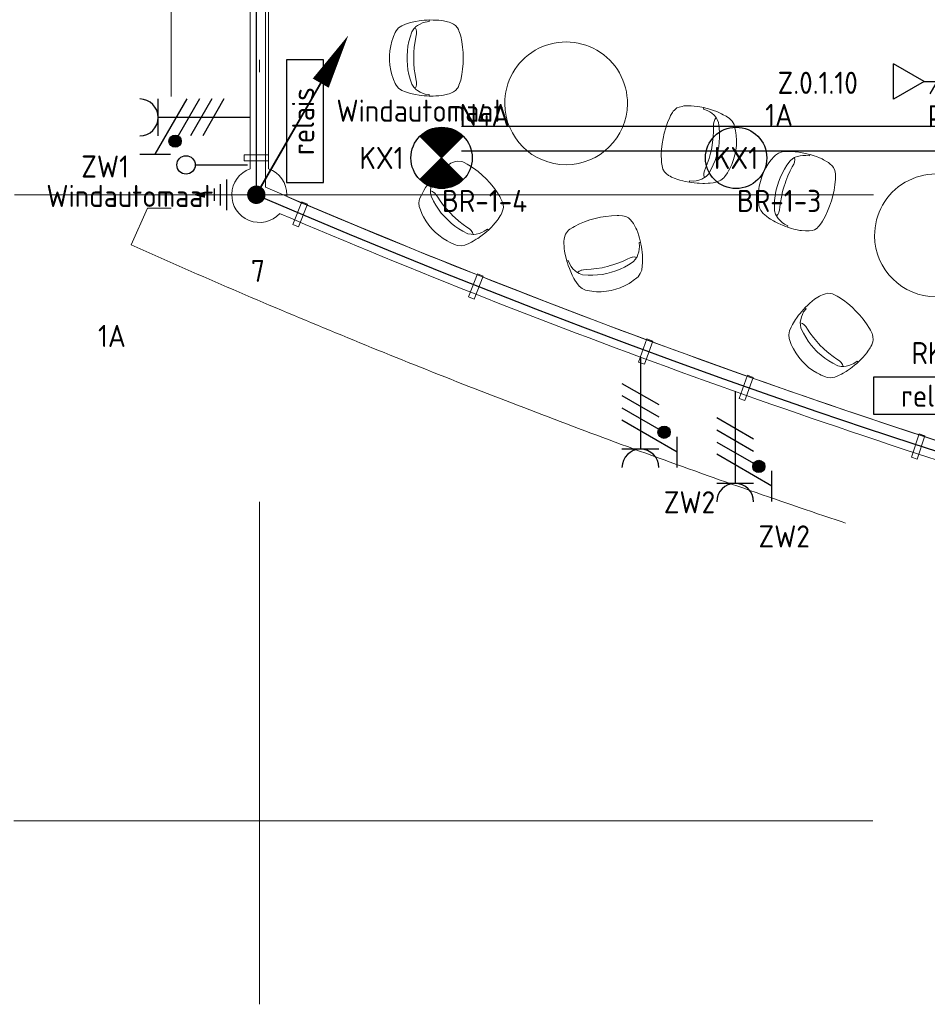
# Model space of a CAD drawing. Header units: millimetres. Extents: x -39149 to 267781, y -2340 to 58540.
# Tile 14 of 244: x -1942 to 5454, y -1495 to 6526. Entities that reach past the tile are written whole.
import ezdxf
from ezdxf.enums import TextEntityAlignment as Align

# ---------------------------------------------------------------- set-up
doc = ezdxf.new("R2010")
doc.units = ezdxf.units.MM
doc.header["$LTSCALE"] = 100
doc.header["$MEASUREMENT"] = 0
for name, pattern in [('B0605', [141, 70, -35, 1, -35]), ('B0703', [93.740001, 62.5, -31.240001]), ('E_GOOT2', [2000, 1000, 1000])]:
    doc.linetypes.add(name, pattern=pattern)
for name, color, linetype in [('00  Bestaand', 7, 'Continuous'), ('00  Bestaande kolommen', 7, 'Continuous'), ('000025--', 2, 'Continuous'), ('45 Plafond', 7, 'Continuous'), ('73 Keuken', 7, 'Continuous'), ('82 Interieur', 7, 'Continuous'), ('A Stramien', 7, 'Continuous'), ('EL6122--_L', 4, 'Continuous'), ('EL6131--_KG', 3, 'Continuous'), ('EL6222--_KRACHT_230', 3, 'Continuous'), ('EL6223--', 3, 'Continuous'), ('EL6311--_LICHT_BINNEN', 3, 'Continuous'), ('EL6441--_DATACOM', 3, 'Continuous'), ('handhaven - AL$1A---_ALGEMEEN', 8, 'Continuous')]:
    doc.layers.add(name, color=color, linetype=linetype)
doc.styles.add('BURO-018', font='isocp.shx', dxfattribs={"height": 180})
doc.styles.add('GENERATED_STYLE_3', font='swiss.ttf', dxfattribs={"width": 0.96})
doc.styles.add('ISO25', font='ISO', dxfattribs={"height": 225})
doc.styles.add('STABICAD-018', font='ISOCP.SHX', dxfattribs={"height": 1.8})

# ---------------------------------------------------------------- blocks, each defined once
blk = doc.blocks.new('Slab_152_7', base_point=(61.5, 11625))
at = {"layer": '45 Plafond', "color": 8, "linetype": 'Continuous', "lineweight": 0}
blk.add_lwpolyline([(61.5, 11625), (7161.5, 11625), (7161.5, 7850), (18261.5, 7850), (18261.5, 10250), (18050.2, 10250), (18050.2, 11625), (35849.9, 11625), (35849.9, 11400), (36099.9, 11400), (36099.9, 12175), (39053.2, 12175), (39053.2, 11445), (43211.5, 11445), (43211.5, 10132), (43211.5, 5466.1), (41411.5, 5466.1), (41411.5, 10199.6), (34211.5, 10199.6), (34211.5, 612.1, -0.138201), (61.5, 5162.9)], format="xyb", close=True, dxfattribs=at)
blk = doc.blocks.new('Slab_199_7', base_point=(5024.7, 4764.5))
at = {"layer": '82 Interieur', "color": 8, "linetype": 'Continuous', "lineweight": 0}
blk.add_lwpolyline([(5024.7, 4764.5, -1.01), (6024.7, 4764.5, -0.99)], format="xyb", close=True, dxfattribs=at)
blk = doc.blocks.new('Slab_200_7', base_point=(2010.9, 5840.2))
at = {"layer": '82 Interieur', "color": 8, "linetype": 'Continuous', "lineweight": 0}
blk.add_lwpolyline([(2010.9, 5840.2, -1.01), (3010.9, 5840.2, -0.99)], format="xyb", close=True, dxfattribs=at)
blk = doc.blocks.new('Wall_50_7', base_point=(11.5, 5100))
at = {"layer": '00  Bestaand', "color": 8, "linetype": 'Continuous', "lineweight": 0}
for radius, start, end in [(63561, 246.873745, 253.384732), (63711, 246.87352, 253.389339)]:
    blk.add_arc((25200.1, 63538.7), radius, start, end, dxfattribs=at)
blk = doc.blocks.new('Wall_51_7', base_point=(11.5, 5100))
at = {"layer": '00  Bestaand', "color": 8, "linetype": 'Continuous', "lineweight": 0}
for p, q in [((-63.5, 11487.9), (-63.5, 5312.1)), ((86.5, 5312.1), (86.5, 11487.9))]:
    blk.add_line(p, q, dxfattribs=at)
blk = doc.blocks.new('Wall_300_7', base_point=(3988.6, 3629.7))
at = {"layer": '00  Bestaand', "color": 8, "linetype": 'Continuous', "lineweight": 0}
for p, q in [((3988.6, 3629.7), (3920.8, 3441.6)), ((3967.8, 3424.6), (4035.6, 3612.8)), ((4035.6, 3612.8), (3988.6, 3629.7)), ((3920.8, 3441.6), (3967.8, 3424.6))]:
    blk.add_line(p, q, dxfattribs=at)
blk = doc.blocks.new('Wall_302_7', base_point=(5387.7, 3151.8))
at = {"layer": '00  Bestaand', "color": 8, "linetype": 'Continuous', "lineweight": 0}
for p, q in [((5387.7, 3151.8), (5325.2, 2961.8)), ((5372.6, 2946.2), (5435.2, 3136.2)), ((5435.2, 3136.2), (5387.7, 3151.8)), ((5325.2, 2961.8), (5372.6, 2946.2))]:
    blk.add_line(p, q, dxfattribs=at)
blk = doc.blocks.new('Wall_303_7', base_point=(3170, 3925.7))
at = {"layer": '00  Bestaand', "color": 8, "linetype": 'Continuous', "lineweight": 0}
for p, q in [((3170, 3925.7), (3102.2, 3737.6)), ((3149.2, 3720.6), (3217, 3908.7)), ((3217, 3908.7), (3170, 3925.7)), ((3102.2, 3737.6), (3149.2, 3720.6))]:
    blk.add_line(p, q, dxfattribs=at)
blk = doc.blocks.new('Wall_304_7', base_point=(1789, 4455.1))
at = {"layer": '00  Bestaand', "color": 8, "linetype": 'Continuous', "lineweight": 0}
for p, q in [((1789, 4455.1), (1715.8, 4269)), ((1762.3, 4250.7), (1835.5, 4436.8)), ((1835.5, 4436.8), (1789, 4455.1)), ((1715.8, 4269), (1762.3, 4250.7))]:
    blk.add_line(p, q, dxfattribs=at)
blk = doc.blocks.new('Wall_305_7', base_point=(356.5, 5043.2))
at = {"layer": '00  Bestaand', "color": 8, "linetype": 'Continuous', "lineweight": 0}
for p, q in [((356.5, 5043.2), (283.2, 4857.2)), ((329.7, 4838.8), (403.1, 5024.9)), ((403.1, 5024.9), (356.5, 5043.2)), ((283.2, 4857.2), (329.7, 4838.8))]:
    blk.add_line(p, q, dxfattribs=at)
blk = doc.blocks.new('Wall_373_7', base_point=(86.5, 5375.9))
at = {"layer": '00  Bestaand', "color": 8, "linetype": 'Continuous', "lineweight": 0}
for p, q in [((86.5, 5425.9), (-113.5, 5425.9)), ((-113.5, 5425.9), (-113.5, 5375.9)), ((-113.5, 5375.9), (86.5, 5375.9)), ((86.5, 5375.9), (86.5, 5425.9))]:
    blk.add_line(p, q, dxfattribs=at)
blk = doc.blocks.new('Designstoel 12 14')
at = {"layer": '82 Interieur', "color": 8, "linetype": 'Continuous', "lineweight": 0}
for p, q in [((135.4, 567.5), (102.2, 553.1)), ((151.7, 573.3), (135.4, 567.5)), ((173.3, 580.4), (151.7, 573.3)), ((209.5, 589.7), (173.3, 580.4)), ((252.3, 596.9), (209.5, 589.7)), ((290.3, 599.8), (252.3, 596.9)), ((310, 600), (290.3, 599.8)), ((329.7, 599.8), (310, 600)), ((367.7, 596.9), (329.7, 599.8)), ((410.5, 589.7), (367.7, 596.9)), ((446.7, 580.4), (410.5, 589.7)), ((468.3, 573.3), (446.7, 580.4)), ((484.6, 567.5), (468.3, 573.3)), ((517.8, 553.1), (484.6, 567.5)), ((46.7, 500.9), (34.1, 468.9)), ((65, 526.8), (46.7, 500.9)), ((88.6, 546.4), (65, 526.8)), ((102.2, 553.1), (88.6, 546.4)), ((531.4, 546.4), (517.8, 553.1)), ((555, 526.8), (531.4, 546.4)), ((573.3, 500.9), (555, 526.8)), ((585.9, 468.9), (573.3, 500.9)), ((15.1, 401.2), (12, 387.6)), ((21.8, 429.8), (15.1, 401.2)), ((26.4, 444.8), (21.8, 429.8)), ((34.1, 468.9), (26.4, 444.8)), ((61.2, 391.3), (73.4, 402.5)), ((73.4, 402.5), (96.1, 418.2)), ((96.1, 418.2), (139.1, 432.7)), ((139.1, 432.7), (176.2, 442.6)), ((176.2, 442.6), (213.9, 450)), ((213.9, 450), (252.2, 455)), ((265, 402.1), (220.2, 398.6)), ((252.2, 455), (290.7, 457.5)), ((285.6, 402.6), (265, 402.1)), ((310, 403.3), (285.6, 402.6)), ((290.7, 457.5), (310, 457.5)), ((310, 457.5), (329.3, 457.5)), ((334.4, 402.6), (310, 403.3)), ((329.3, 457.5), (367.8, 455)), ((355, 402.1), (334.4, 402.6)), ((399.8, 398.6), (355, 402.1)), ((367.8, 455), (406.1, 450)), ((406.1, 450), (443.8, 442.6)), ((443.8, 442.6), (480.9, 432.7)), ((480.9, 432.7), (523.9, 418.2)), ((523.9, 418.2), (546.6, 402.5)), ((546.6, 402.5), (558.8, 391.3)), ((593.6, 444.8), (585.9, 468.9)), ((598.2, 429.8), (593.6, 444.8)), ((604.9, 401.2), (598.2, 429.8)), ((608, 387.6), (604.9, 401.2)), ((5.1, 342.6), (2.8, 317)), ((7.4, 358.4), (5.1, 342.6)), ((12, 387.6), (7.4, 358.4)), ((16.9, 310), (23.7, 331)), ((23.7, 331), (33.2, 351.6)), ((33.2, 351.6), (45.3, 371.6)), ((45.3, 371.6), (57.1, 387.5)), ((57.1, 387.5), (61.2, 391.3)), ((77.2, 383.4), (61.2, 391.3)), ((94.5, 381), (77.2, 383.4)), ((95.6, 380.9), (94.5, 381)), ((114, 381.4), (95.6, 380.9)), ((139.4, 386), (114, 381.4)), ((175.2, 392.7), (139.4, 386)), ((220.2, 398.6), (175.2, 392.7)), ((444.8, 392.7), (399.8, 398.6)), ((480.6, 386), (444.8, 392.7)), ((506, 381.4), (480.6, 386)), ((524.4, 380.9), (506, 381.4)), ((525.5, 381), (524.4, 380.9)), ((542.8, 383.4), (525.5, 381)), ((558.8, 391.3), (542.8, 383.4)), ((562.9, 387.5), (558.8, 391.3)), ((574.7, 371.6), (562.9, 387.5)), ((586.8, 351.6), (574.7, 371.6)), ((596.3, 331), (586.8, 351.6)), ((603.1, 310), (596.3, 331)), ((612.6, 358.4), (608, 387.6)), ((614.9, 342.6), (612.6, 358.4)), ((617.2, 317), (614.9, 342.6)), ((1, 294.1), (0, 278.1)), ((0, 278.1), (0.2, 243.8)), ((12, 278.1), (0, 278.1)), ((0.2, 243.8), (1.1, 224)), ((2.8, 317), (1, 294.1)), ((12, 278.1), (16.9, 310)), ((608, 278.1), (603.1, 310)), ((608, 278.1), (620, 278.1)), ((619, 294.1), (617.2, 317)), ((618.9, 224), (619.8, 243.8)), ((620, 278.1), (619, 294.1)), ((619.8, 243.8), (620, 278.1)), ((1.1, 224), (2.7, 197.2)), ((2.7, 197.2), (5.4, 173.9)), ((5.4, 173.9), (7.5, 159.8)), ((612.5, 159.8), (614.6, 173.9)), ((614.6, 173.9), (617.3, 197.2)), ((617.3, 197.2), (618.9, 224)), ((7.5, 159.8), (14.5, 128.1)), ((14.5, 128.1), (18.2, 115.5)), ((18.2, 115.5), (23.7, 101.7)), ((23.7, 101.7), (35.1, 78.8)), ((584.9, 78.8), (596.3, 101.7)), ((596.3, 101.7), (601.8, 115.5)), ((601.8, 115.5), (605.5, 128.1)), ((605.5, 128.1), (612.5, 159.8)), ((35.1, 78.8), (44.5, 62.8)), ((44.5, 62.8), (65, 46.3)), ((65, 46.3), (76.6, 39.3)), ((76.6, 39.3), (88.6, 34.3)), ((88.6, 34.3), (115.9, 24.9)), ((115.9, 24.9), (130.9, 20.4)), ((130.9, 20.4), (175.4, 11.4)), ((175.4, 11.4), (220.4, 5)), ((220.4, 5), (265.7, 1.2)), ((265.7, 1.2), (310, 0)), ((310, 0), (354.3, 1.2)), ((354.3, 1.2), (399.6, 5)), ((399.6, 5), (444.6, 11.4)), ((444.6, 11.4), (489.1, 20.4)), ((489.1, 20.4), (504.1, 24.9)), ((504.1, 24.9), (531.4, 34.3)), ((531.4, 34.3), (543.4, 39.3)), ((543.4, 39.3), (555, 46.3)), ((555, 46.3), (575.5, 62.8)), ((575.5, 62.8), (584.9, 78.8))]:
    blk.add_line(p, q, dxfattribs=at)
blk = doc.blocks.new('Designstoel 12 14_2')
at = {"layer": '82 Interieur', "color": 8, "linetype": 'Continuous', "lineweight": 0}
for p, q in [((135.4, 567.5), (102.2, 553.1)), ((151.7, 573.3), (135.4, 567.5)), ((173.3, 580.4), (151.7, 573.3)), ((209.5, 589.7), (173.3, 580.4)), ((252.3, 596.9), (209.5, 589.7)), ((290.3, 599.8), (252.3, 596.9)), ((310, 600), (290.3, 599.8)), ((329.7, 599.8), (310, 600)), ((367.7, 596.9), (329.7, 599.8)), ((410.5, 589.7), (367.7, 596.9)), ((446.7, 580.4), (410.5, 589.7)), ((468.3, 573.3), (446.7, 580.4)), ((484.6, 567.5), (468.3, 573.3)), ((517.8, 553.1), (484.6, 567.5)), ((46.7, 500.9), (34.1, 468.9)), ((65, 526.8), (46.7, 500.9)), ((88.6, 546.4), (65, 526.8)), ((102.2, 553.1), (88.6, 546.4)), ((531.4, 546.4), (517.8, 553.1)), ((555, 526.8), (531.4, 546.4)), ((573.3, 500.9), (555, 526.8)), ((585.9, 468.9), (573.3, 500.9)), ((15.1, 401.2), (12, 387.6)), ((21.8, 429.8), (15.1, 401.2)), ((26.4, 444.8), (21.8, 429.8)), ((34.1, 468.9), (26.4, 444.8)), ((61.2, 391.3), (73.4, 402.5)), ((73.4, 402.5), (96.1, 418.2)), ((96.1, 418.2), (139.1, 432.7)), ((139.1, 432.7), (176.2, 442.6)), ((176.2, 442.6), (213.9, 450)), ((213.9, 450), (252.2, 455)), ((265, 402.1), (220.2, 398.6)), ((252.2, 455), (290.7, 457.5)), ((285.6, 402.6), (265, 402.1)), ((310, 403.3), (285.6, 402.6)), ((290.7, 457.5), (310, 457.5)), ((310, 457.5), (329.3, 457.5)), ((334.4, 402.6), (310, 403.3)), ((329.3, 457.5), (367.8, 455)), ((355, 402.1), (334.4, 402.6)), ((399.8, 398.6), (355, 402.1)), ((367.8, 455), (406.1, 450)), ((406.1, 450), (443.8, 442.6)), ((443.8, 442.6), (480.9, 432.7)), ((480.9, 432.7), (523.9, 418.2)), ((523.9, 418.2), (546.6, 402.5)), ((546.6, 402.5), (558.8, 391.3)), ((593.6, 444.8), (585.9, 468.9)), ((598.2, 429.8), (593.6, 444.8)), ((604.9, 401.2), (598.2, 429.8)), ((608, 387.6), (604.9, 401.2)), ((5.1, 342.6), (2.8, 317)), ((7.4, 358.4), (5.1, 342.6)), ((12, 387.6), (7.4, 358.4)), ((16.9, 310), (23.7, 331)), ((23.7, 331), (33.2, 351.6)), ((33.2, 351.6), (45.3, 371.6)), ((45.3, 371.6), (57.1, 387.5)), ((57.1, 387.5), (61.2, 391.3)), ((77.2, 383.4), (61.2, 391.3)), ((94.5, 381), (77.2, 383.4)), ((95.6, 380.9), (94.5, 381)), ((114, 381.4), (95.6, 380.9)), ((139.4, 386), (114, 381.4)), ((175.2, 392.7), (139.4, 386)), ((220.2, 398.6), (175.2, 392.7)), ((444.8, 392.7), (399.8, 398.6)), ((480.6, 386), (444.8, 392.7)), ((506, 381.4), (480.6, 386)), ((524.4, 380.9), (506, 381.4)), ((525.5, 381), (524.4, 380.9)), ((542.8, 383.4), (525.5, 381)), ((558.8, 391.3), (542.8, 383.4)), ((562.9, 387.5), (558.8, 391.3)), ((574.7, 371.6), (562.9, 387.5)), ((586.8, 351.6), (574.7, 371.6)), ((596.3, 331), (586.8, 351.6)), ((603.1, 310), (596.3, 331)), ((612.6, 358.4), (608, 387.6)), ((614.9, 342.6), (612.6, 358.4)), ((617.2, 317), (614.9, 342.6)), ((1, 294.1), (0, 278.1)), ((0, 278.1), (0.2, 243.8)), ((12, 278.1), (0, 278.1)), ((0.2, 243.8), (1.1, 224)), ((2.8, 317), (1, 294.1)), ((12, 278.1), (16.9, 310)), ((608, 278.1), (603.1, 310)), ((608, 278.1), (620, 278.1)), ((619, 294.1), (617.2, 317)), ((618.9, 224), (619.8, 243.8)), ((620, 278.1), (619, 294.1)), ((619.8, 243.8), (620, 278.1)), ((1.1, 224), (2.7, 197.2)), ((2.7, 197.2), (5.4, 173.9)), ((5.4, 173.9), (7.5, 159.8)), ((612.5, 159.8), (614.6, 173.9)), ((614.6, 173.9), (617.3, 197.2)), ((617.3, 197.2), (618.9, 224)), ((7.5, 159.8), (14.5, 128.1)), ((14.5, 128.1), (18.2, 115.5)), ((18.2, 115.5), (23.7, 101.7)), ((23.7, 101.7), (35.1, 78.8)), ((584.9, 78.8), (596.3, 101.7)), ((596.3, 101.7), (601.8, 115.5)), ((601.8, 115.5), (605.5, 128.1)), ((605.5, 128.1), (612.5, 159.8)), ((35.1, 78.8), (44.5, 62.8)), ((44.5, 62.8), (65, 46.3)), ((65, 46.3), (76.6, 39.3)), ((76.6, 39.3), (88.6, 34.3)), ((88.6, 34.3), (115.9, 24.9)), ((115.9, 24.9), (130.9, 20.4)), ((130.9, 20.4), (175.4, 11.4)), ((175.4, 11.4), (220.4, 5)), ((220.4, 5), (265.7, 1.2)), ((265.7, 1.2), (310, 0)), ((310, 0), (354.3, 1.2)), ((354.3, 1.2), (399.6, 5)), ((399.6, 5), (444.6, 11.4)), ((444.6, 11.4), (489.1, 20.4)), ((489.1, 20.4), (504.1, 24.9)), ((504.1, 24.9), (531.4, 34.3)), ((531.4, 34.3), (543.4, 39.3)), ((543.4, 39.3), (555, 46.3)), ((555, 46.3), (575.5, 62.8)), ((575.5, 62.8), (584.9, 78.8))]:
    blk.add_line(p, q, dxfattribs=at)
blk = doc.blocks.new('Column_20_7', base_point=(11.5, 5100))
at = {"layer": '00  Bestaande kolommen', "color": 8, "linetype": 'Continuous', "lineweight": 0}
for start, end in [(109.47122, 317.30689), (0, 70.52878), (356.24938, 0)]:
    blk.add_arc((11.5, 5100), 225, start, end, dxfattribs=at)
blk = doc.blocks.new('Standard grid marker_9')
at = {"layer": 'A Stramien', "color": 8, "linetype": 'B0605', "lineweight": 0}
blk.add_line((4000, 0), (53996.3, 0), dxfattribs=at)
at = {"layer": 'A Stramien', "color": 4, "lineweight": 0, "style": 'GENERATED_STYLE_3'}
blk.add_attdef('AC_MARKERTEXT_1', text='', height=100, dxfattribs=at).set_placement((-139.2, -80), align=Align.BOTTOM_LEFT)
blk = doc.blocks.new('Standard grid marker_10')
at = {"layer": 'A Stramien', "color": 8, "linetype": 'B0605', "lineweight": 0}
blk.add_line((4000, 0), (54000, 0), dxfattribs=at)
at = {"layer": 'A Stramien', "color": 4, "lineweight": 0, "style": 'GENERATED_STYLE_3'}
blk.add_attdef('AC_MARKERTEXT_1', text='', height=100, dxfattribs=at).set_placement((-139.2, -80), align=Align.BOTTOM_LEFT)
blk = doc.blocks.new('Standard grid marker_11')
at = {"layer": 'A Stramien', "color": 8, "linetype": 'B0605', "lineweight": 0}
for p, q in [((4000, 0), (46394.8, 0)), ((46394.8, 0), (50394.8, 0))]:
    blk.add_line(p, q, dxfattribs=at)
at = {"layer": 'A Stramien', "color": 4, "lineweight": 0, "style": 'GENERATED_STYLE_3'}
blk.add_attdef('AC_MARKERTEXT_1', text='', height=100, rotation=90, dxfattribs=at).set_placement((-20, -44.5), align=Align.BOTTOM_LEFT)
blk = doc.blocks.new('1115B3A')
at = {"layer": 'handhaven - AL$1A---_ALGEMEEN', "color": 0, "linetype": 'Continuous'}
blk.add_circle((0, 0), 2.5, dxfattribs=at)
at = {"layer": 'handhaven - AL$1A---_ALGEMEEN', "color": 0, "linetype": 'Continuous', "style": 'BURO-018'}
for tag, p in [('CIRCUIT', (0, 5)), ('PANEL', (0, 5)), ('SUBCIRCUIT', (4.5, 5)), ('LIGHTFIXTURECODE', (0, 0)), ('SWITCHCODE', (4.5, -1))]:
    blk.add_attdef(tag, text='', height=1.8, dxfattribs=at).set_placement(p, align=Align.MIDDLE)
blk = doc.blocks.new('E00018')
at = {"color": 0, "linetype": 'Continuous'}
for p, q in [((-1.768, -1.768), (1.768, 1.768)), ((1.768, -1.768), (-1.768, 1.768))]:
    blk.add_line(p, q, dxfattribs=at)
at = {"color": 0, "linetype": 'Continuous', "const_width": 2.5}
for points in [[(-0.884, 0.884, -0.198912), (0, 1.25, -0.198912), (0.884, 0.884, -1)], [(-0.884, -0.884, 0.198912), (0, -1.25, 0.198912), (0.884, -0.884, 1)]]:
    blk.add_lwpolyline(points, format="xyb", dxfattribs=at)
blk = doc.blocks.new('1115B3A-NO1')
at = {"color": 0, "linetype": 'Continuous'}
blk.add_circle((0, 0), 2.5, dxfattribs=at)
at = {"color": 0, "zscale": 100}
blk.add_blockref('E00018', (0, 0), dxfattribs=at)
at = {"color": 0, "linetype": 'Continuous', "style": 'BURO-018'}
for tag, p in [('CIRCUIT', (0, 5)), ('PANEL', (0, 5)), ('SUBCIRCUIT', (4.5, 5)), ('LIGHTFIXTURECODE', (0, 0)), ('SWITCHCODE', (4.5, -1))]:
    blk.add_attdef(tag, text='', height=1.8, dxfattribs=at).set_placement(p, align=Align.MIDDLE)
blk = doc.blocks.new('E00153')
at = {"color": 0, "linetype": 'Continuous'}
for p, q in [((-1.443, 7), (1.443, 7)), ((0, 4.5), (-1.443, 7)), ((0, 4.5), (1.443, 7)), ((0, 4.5), (0, 1)), ((-1, 4), (1, 2.845)), ((-1, 3), (1, 1.845))]:
    blk.add_line(p, q, dxfattribs=at)
at = {"color": 7, "style": 'BURO-018'}
for tag, p in [('COMMENT1', (-6, 12)), ('COMMENT2', (6, 12)), ('DATACOM1', (-6, 9)), ('DATACOM2', (6, 9))]:
    blk.add_attdef(tag, text='', height=1.8, dxfattribs=at).set_placement(p, align=Align.MIDDLE)
at = {"color": 0, "style": 'BURO-018'}
blk.add_attdef('TEXT1', text='', height=1.8, dxfattribs=at).set_placement((2.5, 6), align=Align.MIDDLE)
at = {"color": 0, "linetype": 'Continuous', "style": 'BURO-018', "flags": 1}
blk.add_attdef('ARTICLECODE', text='', height=1.8, dxfattribs=at).set_placement((0, 0), align=Align.MIDDLE)
blk = doc.blocks.new('111304')
at = {"color": 0, "linetype": 'Continuous', "style": 'BURO-018'}
for tag, p in [('PANEL', (0, 11.5)), ('CIRCUIT', (0, 8.5)), ('SUBCIRCUIT', (4.5, 8.5))]:
    blk.add_attdef(tag, text='', height=1.8, dxfattribs=at).set_placement(p, align=Align.MIDDLE)
at = {"color": 0, "linetype": 'Continuous', "style": 'BURO-018', "flags": 1}
for tag, p in [('POWERCODE', (13, 8.5)), ('ARTICLECODE', (0, 0))]:
    blk.add_attdef(tag, text='', height=1.8, dxfattribs=at).set_placement(p, align=Align.MIDDLE)
blk = doc.blocks.new('111304F')
at = {"color": 0, "linetype": 'Continuous'}
for p, q in [((-3, 9.982), (-3, 7.482)), ((-3, 8.732), (1.5, 6.134)), ((-1.5, 8.5), (1.5, 8.5)), ((0, 1), (0, 8.5)), ((1.5, 5.134), (-1.5, 6.866)), ((1.5, 4.134), (-1.5, 5.866)), ((1.5, 3.134), (-1.5, 4.866))]:
    blk.add_line(p, q, dxfattribs=at)
at = {"color": 0, "linetype": 'Continuous', "const_width": 0.5}
blk.add_lwpolyline([(-1.683, 7.116, 1), (-2.183, 7.116, 1)], format="xyb", close=True, dxfattribs=at)
at = {"color": 0, "linetype": 'Continuous'}
blk.add_circle((-1.933, 7.116), 0.5, dxfattribs=at)
blk.add_arc((0, 10), 1.5, 180, 0, dxfattribs=at)
at = {"color": 0, "linetype": 'Continuous', "style": 'STABICAD-018'}
for tag, p in [('PANEL', (0, 15.5)), ('CIRCUIT', (0, 12.5)), ('SUBCIRCUIT', (4.5, 12.5)), ('ARTICLECODE', (0, 0))]:
    blk.add_attdef(tag, text='', height=1.8, dxfattribs=at).set_placement(p, align=Align.MIDDLE)
at = {"color": 0, "linetype": 'Continuous', "style": 'STABICAD-018', "flags": 1}
blk.add_attdef('POWERCODE', text='', height=1.8, dxfattribs=at).set_placement((13, 12.5), align=Align.MIDDLE)
blk = doc.blocks.new('E00113')
at = {"color": 0, "linetype": 'Continuous'}
for p, q in [((-5, 4), (-5, 1)), ((5, 4), (-5, 4)), ((5, 1), (5, 4)), ((-5, 1), (5, 1))]:
    blk.add_line(p, q, dxfattribs=at)
at = {"color": 0, "linetype": 'Continuous', "style": 'BURO-018'}
for tag, p in [('TEXT1', (0, 6)), ('TEXT2', (0, 2.5))]:
    blk.add_attdef(tag, text='', height=1.8, dxfattribs=at).set_placement(p, align=Align.MIDDLE)
at = {"color": 0, "linetype": 'Continuous', "style": 'BURO-018', "flags": 1}
blk.add_attdef('ARTICLECODE', text='', height=1.8, dxfattribs=at).set_placement((0, 0), align=Align.MIDDLE)
blk = doc.blocks.new('E00139')
at = {"color": 0, "linetype": 'Continuous'}
blk.add_line((0, 5.25), (0, 1), dxfattribs=at)
blk.add_circle((0, 6), 0.75, dxfattribs=at)
at = {"color": 0, "linetype": 'Continuous', "style": 'STABICAD-018'}
for tag, p in [('COMMENT1', (0, 12)), ('DATACOM1', (0, 9)), ('TEXT1', (2.5, 6)), ('ARTICLECODE', (0, 0))]:
    blk.add_attdef(tag, text='', height=1.8, dxfattribs=at).set_placement(p, align=Align.MIDDLE)
blk = doc.blocks.new('P6122005')
at = {"linetype": 'Continuous'}
for p, q in [((-2.5, -4.5), (2.5, -4.5)), ((-1.75, -5.5), (1.75, -5.5)), ((-1, -6.5), (1, -6.5))]:
    blk.add_line(p, q, dxfattribs=at)
at = {"linetype": 'Continuous', "const_width": 0.15}
blk.add_lwpolyline([(0, -9), (0, 0)], dxfattribs=at)
at = {"linetype": 'Continuous'}
blk.add_lwpolyline([(0, -10, 0, 1, 0), (0, -8, 1, 1, 0)], format="xyseb", dxfattribs=at)
at = {"layer": '000025--', "linetype": 'Continuous', "style": 'ISO25'}
for tag, p in [('E_AARDCODE', (0.06, -12.5)), ('E_TEKST', (0.12, -16))]:
    blk.add_attdef(tag, text='', height=2.25, dxfattribs=at).set_placement(p, align=Align.MIDDLE)
blk = doc.blocks.new('P6122001')
at = {"linetype": 'Continuous'}
blk.add_lwpolyline([(7.5, 12.99, 0, 1.5, 0), (5.25, 9.093, 1.5, 1.5, 0)], format="xyseb", dxfattribs=at)
at = {"linetype": 'Continuous', "const_width": 0.15}
blk.add_lwpolyline([(0, 0), (6.794, 11.768)], dxfattribs=at)
at = {"const_width": 0.75}
blk.add_lwpolyline([(-0.375, 0, 1), (0.375, 0, 1)], format="xyb", close=True, dxfattribs=at)

msp = doc.modelspace()

# ---------------------------------------------------------------- linework, layer by layer
at = {"layer": '00  Bestaand', "color": 8, "linetype": 'B0703', "lineweight": 0}
for p, q in [((-706.3, 12150), (-706.3, 4989.8)), ((-900.3, 4989.8), (-1033.6, 4691.2)), ((-706.3, 4989.8), (-900.3, 4989.8))]:
    msp.add_line(p, q, dxfattribs=at)
at = {"layer": '73 Keuken', "color": 8, "linetype": 'B0703', "lineweight": 0}
msp.add_arc((25211.3, 63523.1), 64420.4, 245.958382, 293.907461, dxfattribs=at)
at = {"layer": 'EL6122--_L'}
msp.add_line((-13.5, 11700.3), (-13.5, 5100.3), dxfattribs=at)
msp.add_arc((25186.5, 63538.5), 63640.1, 246.67311, 293.32689, dxfattribs=at)
at = {"layer": 'EL6131--_KG', "linetype": 'E_GOOT2'}
for p, q in [((1657.9, 5657.8), (26415.3, 5657.8)), ((1657.9, 5457.8), (26415.3, 5457.8))]:
    msp.add_line(p, q, dxfattribs=at)

# ---------------------------------------------------------------- block references
at = {"layer": '00  Bestaand', "color": 1, "lineweight": 0}
for name in ['Wall_51_7', 'Wall_50_7']:
    msp.add_blockref(name, (11.5, 5100), dxfattribs=at)
at = {"layer": '00  Bestaand', "color": 251, "lineweight": 0}
for name, p in [('Wall_373_7', (86.5, 5375.9)), ('Wall_305_7', (356.5, 5043.2)), ('Wall_304_7', (1789, 4455.1)), ('Wall_303_7', (3170, 3925.7)), ('Wall_300_7', (3988.6, 3629.7)), ('Wall_302_7', (5387.7, 3151.8))]:
    msp.add_blockref(name, p, dxfattribs=at)
at = {"layer": '00  Bestaande kolommen', "color": 3, "lineweight": 0}
msp.add_blockref('Column_20_7', (11.5, 5100), dxfattribs=at)
at = {"layer": '45 Plafond', "color": 252, "linetype": 'Continuous', "lineweight": 0}
msp.add_blockref('Slab_152_7', (61.5, 11625), dxfattribs=at)
at = {"layer": '82 Interieur', "color": 30, "linetype": 'Continuous', "lineweight": 0, "zscale": 1000}
for p, rotation in [((1672.4, 5904.1), 90.00000000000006), ((4581, 4753.5), 72.78826824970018), ((2076.5, 5007.3), 134.4163429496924), ((5090.3, 3931.6), 134.4163429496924)]:
    msp.add_blockref('Designstoel 12 14', p, dxfattribs=dict(at, rotation=rotation))
at = {"layer": '82 Interieur', "color": 30, "linetype": 'Continuous', "lineweight": 0}
for name, p in [('Slab_200_7', (2010.9, 5840.2)), ('Slab_199_7', (5024.7, 4764.5))]:
    msp.add_blockref(name, p, dxfattribs=at)
at = {"layer": '82 Interieur', "color": 30, "linetype": 'Continuous', "lineweight": 0, "zscale": 1000}
for p, xscale, rotation in [((3242.4, 5254.6), -0.9999999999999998, 259.0188805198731), ((2447.5, 4830), -0.9999999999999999, 194.3731478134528)]:
    msp.add_blockref('Designstoel 12 14_2', p, dxfattribs=dict(at, xscale=xscale, rotation=rotation))
at = {"layer": 'A Stramien', "color": 1, "linetype": 'Continuous', "lineweight": 0, "zscale": 1000, "rotation": 270}
msp.add_blockref('Standard grid marker_11', (11.5, 48900), dxfattribs=at)
at = {"layer": 'A Stramien', "color": 1, "linetype": 'Continuous', "lineweight": 0, "zscale": 1000}
for name, p in [('Standard grid marker_9', (-5984.8, 5100.3)), ('Standard grid marker_10', (-5988.5, 0))]:
    msp.add_blockref(name, p, dxfattribs=at)
at = {"layer": 'EL6122--_L', "linetype": 'Continuous', "xscale": 100, "yscale": 100, "zscale": 100}
msp.add_blockref('P6122001', (-13.5, 5100.3), dxfattribs=at)
at = {"layer": 'EL6122--_L', "linetype": 'Continuous', "xscale": 50, "yscale": 50, "zscale": 50, "rotation": 270}
msp.add_blockref('P6122005', (-32.3, 5100.3), dxfattribs=at)
at = {"layer": 'EL6222--_KRACHT_230', "linetype": 'Continuous'}
ref = msp.add_blockref('111304', (39939.6, 3800.3), dxfattribs=dict(at, xscale=100, yscale=100, zscale=100))
ref.add_attrib('CIRCUIT', '7', dxfattribs={"layer": '0', "color": 3, "linetype": 'ByBlock', "height": 180, "style": 'BURO-018'}).set_placement((0, 4480.1), align=Align.MIDDLE)
at = {"layer": 'EL6223--', "linetype": 'Continuous'}
ref = msp.add_blockref('E00113', (633, 5700), dxfattribs=dict(at, xscale=100, yscale=100, rotation=90))
ref.add_attrib('TEXT1', 'Windautomaat', dxfattribs={"layer": '0', "color": 1, "linetype": 'ByBlock', "height": 180, "style": 'STABICAD-018'}).set_placement((1319.7, 5785.5), align=Align.MIDDLE)
ref.add_attrib('TEXT2', 'relais', dxfattribs={"layer": '0', "color": 1, "linetype": 'ByBlock', "height": 180, "rotation": 90, "style": 'STABICAD-018'}).set_placement((367.7, 5700), align=Align.MIDDLE)
ref = msp.add_blockref('111304F', (36.5, 5730.4), dxfattribs=dict(at, xscale=100, yscale=100, rotation=90))
ref.add_attrib('ARTICLECODE', 'ZW1', dxfattribs={"layer": '0', "color": 1, "linetype": 'ByBlock', "height": 180, "style": 'STABICAD-018'}).set_placement((-1245.6, 5330.4), align=Align.MIDDLE)
ref = msp.add_blockref('E00139', (13.7, 5343.7), dxfattribs=dict(at, xscale=100, yscale=100, rotation=90))
ref.add_attrib('TEXT1', 'Windautomaat', dxfattribs={"layer": '0', "color": 1, "linetype": 'ByBlock', "height": 180, "style": 'STABICAD-018'}).set_placement((-1044.2, 5091.1), align=Align.MIDDLE)
ref = msp.add_blockref('E00113', (5516.6, 3213.2), dxfattribs=dict(at, xscale=100, yscale=100))
ref.add_attrib('TEXT1', 'RK3', dxfattribs={"layer": '0', "color": 1, "linetype": 'ByBlock', "height": 180, "style": 'STABICAD-018'}).set_placement((5516.6, 3811), align=Align.MIDDLE)
ref.add_attrib('TEXT2', 'relais', dxfattribs={"layer": '0', "color": 1, "linetype": 'ByBlock', "height": 180, "style": 'STABICAD-018'}).set_placement((5516.6, 3463.2), align=Align.MIDDLE)
ref = msp.add_blockref('111304F', (3116.5, 3877.4), dxfattribs=dict(at, xscale=100, yscale=100, rotation=180))
ref.add_attrib('ARTICLECODE', 'ZW2', dxfattribs={"layer": '0', "color": 1, "linetype": 'ByBlock', "height": 180, "style": 'STABICAD-018'}).set_placement((3516.5, 2595.3), align=Align.MIDDLE)
ref = msp.add_blockref('111304F', (3888.4, 3599.1), dxfattribs=dict(at, xscale=100, yscale=100, rotation=180))
ref.add_attrib('ARTICLECODE', 'ZW2', dxfattribs={"layer": '0', "color": 1, "linetype": 'ByBlock', "height": 180, "style": 'STABICAD-018'}).set_placement((4288.4, 2317.1), align=Align.MIDDLE)
at = {"layer": 'EL6311--_LICHT_BINNEN', "linetype": 'Continuous'}
ref = msp.add_blockref('1115B3A-NO1', (1496.5, 5400.3), dxfattribs=dict(at, xscale=100, yscale=100, zscale=100))
ref.add_attrib('CIRCUIT', 'N4A', dxfattribs={"layer": '0', "color": 3, "linetype": 'ByBlock', "height": 180, "style": 'BURO-018'}).set_placement((1846.5, 5750.3), align=Align.MIDDLE)
ref.add_attrib('LIGHTFIXTURECODE', 'KX1', dxfattribs={"layer": '0', "color": 3, "linetype": 'ByBlock', "height": 180, "style": 'BURO-018'}).set_placement((1007.1, 5400.3), align=Align.MIDDLE)
ref.add_attrib('SWITCHCODE', 'BR-1-4', dxfattribs={"layer": '0', "color": 3, "linetype": 'ByBlock', "height": 180, "style": 'BURO-018'}).set_placement((1846.5, 5050.3), align=Align.MIDDLE)
ref = msp.add_blockref('1115B3A', (3896.5, 5400.3), dxfattribs=dict(at, xscale=100, yscale=100, zscale=100))
ref.add_attrib('CIRCUIT', '1A', dxfattribs={"layer": '0', "color": 3, "linetype": 'ByBlock', "height": 180, "style": 'BURO-018'}).set_placement((4246.5, 5750.3), align=Align.MIDDLE)
ref.add_attrib('LIGHTFIXTURECODE', 'KX1', dxfattribs={"layer": '0', "color": 3, "linetype": 'ByBlock', "height": 180, "style": 'BURO-018'}).set_placement((3896.5, 5400.3), align=Align.MIDDLE)
ref.add_attrib('SWITCHCODE', 'BR-1-3', dxfattribs={"layer": '0', "color": 3, "linetype": 'ByBlock', "height": 180, "style": 'BURO-018'}).set_placement((4246.5, 5050.3), align=Align.MIDDLE)
ref = msp.add_blockref('1115B3A', (17096.5, 3600.3), dxfattribs=dict(at, xscale=100, yscale=100, zscale=100))
ref.add_attrib('CIRCUIT', '1A', dxfattribs={"layer": '0', "color": 3, "linetype": 'ByBlock', "height": 180, "style": 'BURO-018'}).set_placement((-1190, 3950.3), align=Align.MIDDLE)
at = {"layer": 'EL6441--_DATACOM', "linetype": 'Continuous'}
ref = msp.add_blockref('E00153', (5878.6, 6023.3), dxfattribs=dict(at, xscale=100, yscale=100, zscale=100, rotation=90))
ref.add_attrib('ARTICLECODE', 'plf.', dxfattribs={"layer": '0', "color": 3, "linetype": 'ByBlock', "height": 180, "style": 'BURO-018'}).set_placement((5625.7, 5767.7), align=Align.MIDDLE)
ref.add_attrib('DATACOM1', 'Z.0.1.10', dxfattribs={"layer": '0', "color": 1, "linetype": 'ByBlock', "height": 180, "style": 'BURO-018'}).set_placement((4561.5, 6012.2), align=Align.MIDDLE)

doc.saveas('drawing.dxf')
